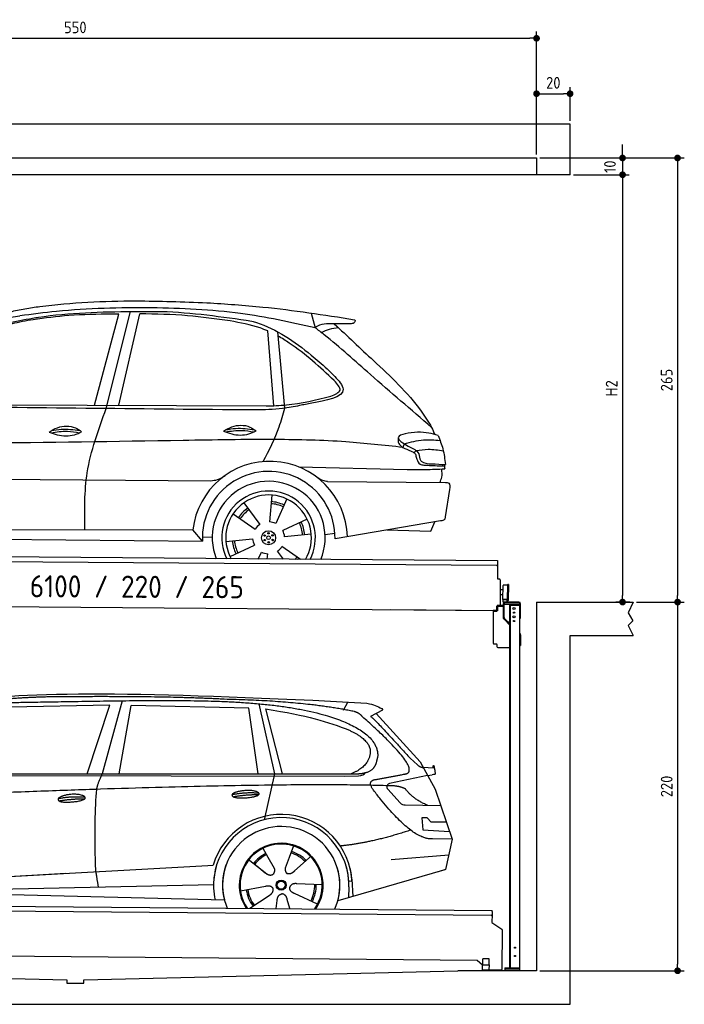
# Model space of a CAD drawing. Header units: millimetres. Extents: x -404 to 6581, y 0 to 5875.
# Tile 2 of 2: x 2618 to 6581, y 0 to 5875. Entities that reach past the tile are written whole.
import ezdxf

# ---------------------------------------------------------------- set-up
doc = ezdxf.new("R2010")
doc.units = ezdxf.units.MM
doc.layers.add('4', color=3, linetype='Continuous')
for name, color, linetype, lineweight in [('AM_0', 7, 'Continuous', 50), ('car', 10, 'Continuous', 25), ('Freiraum', 7, 'Continuous', 25), ('Gebäude', 7, 'Continuous', 25), ('Logo', 7, 'Continuous', 25), ('Plattform', 7, 'Continuous', 25), ('Sichtbare Kanten(DIN)', 7, 'Continuous', 25), ('Ständer vorne', 7, 'Continuous', 25)]:
    doc.layers.add(name, color=color, linetype=linetype, lineweight=lineweight)
doc.styles.get("Standard").update_dxf_attribs({"font": 'ISOCP.SHX'})
doc.dimstyles.new('GEN-ISO', dxfattribs={"dimscale": 20, "dimtxt": 3.5, "dimasz": 2, "dimexe": 2, "dimexo": 1, "dimgap": 1.5, "dimtad": 1, "dimdec": 1, "dimlfac": 0.1, "dimdsep": 46, "dimtxsty": 'STANDARD', "dimblk": 'PUNKT', "dimcen": 2, "dimclrd": 256, "dimclre": 256, "dimclrt": 2, "dimadec": 0, "dimazin": 0, "dimtp": 0.1, "dimtm": 0.1, "dimtfac": 0.71, "dimtdec": 1, "dimtmove": 2, "dimatfit": 3, "dimldrblk": 'PUNKT', "dimfxl": 2, "dimtolj": 1, "dimarcsym": 0})

# ---------------------------------------------------------------- blocks, each defined once
blk = doc.blocks.new('PUNKT')
at = {"layer": '4', "color": 0, "linetype": 'ByBlock'}
blk.add_line((-0.5, 0), (-1, 0), dxfattribs=at)
at = {"layer": '4', "color": 0, "linetype": 'ByBlock', "const_width": 0.5}
blk.add_lwpolyline([(-0.25, 0, 1), (0.25, 0, 1)], format="xyb", close=True, dxfattribs=at)
blk = doc.blocks.new('*D262')
at = {"layer": '4', "lineweight": -2, "transparency": 16777216}
for p, q in [((5720, 5050), (6581, 5050)), ((6541, 5010), (6541, 2440)), ((6295.4, 2400), (6581, 2400))]:
    blk.add_line(p, q, dxfattribs=at)
at = {"layer": 'Defpoints', "color": 0, "transparency": 16777216}
for p in [(5700, 5050), (6275.4, 2400), (6541, 2400)]:
    blk.add_point(p, dxfattribs=at)
at = {"layer": '4', "lineweight": -2, "transparency": 16777216, "xscale": 40, "yscale": 40, "zscale": 40}
for p, rotation in [((6541, 5050), 90), ((6541, 2400), 270)]:
    blk.add_blockref('PUNKT', p, dxfattribs=dict(at, rotation=rotation))
at = {"layer": '4', "color": 2, "transparency": 16777216, "insert": (6476, 3725), "char_height": 70, "attachment_point": 5, "rotation": 90}
blk.add_mtext('265', dxfattribs=at)
blk = doc.blocks.new('*D263')
at = {"layer": '4', "lineweight": -2, "transparency": 16777216}
for p, q in [((6295.4, 2400), (6581, 2400)), ((6541, 2360), (6541, 240)), ((5720, 200), (6581, 200))]:
    blk.add_line(p, q, dxfattribs=at)
at = {"layer": 'Defpoints', "color": 0, "transparency": 16777216}
for p in [(6275.4, 2400), (5700, 200), (6541, 200)]:
    blk.add_point(p, dxfattribs=at)
at = {"layer": '4', "lineweight": -2, "transparency": 16777216, "xscale": 40, "yscale": 40, "zscale": 40}
for p, rotation in [((6541, 2400), 90), ((6541, 200), 270)]:
    blk.add_blockref('PUNKT', p, dxfattribs=dict(at, rotation=rotation))
at = {"layer": '4', "color": 2, "transparency": 16777216, "insert": (6476, 1300), "char_height": 70, "attachment_point": 5, "rotation": 90}
blk.add_mtext('220', dxfattribs=at)
blk = doc.blocks.new('*D264')
at = {"layer": '4', "lineweight": -2, "transparency": 16777216}
for p, q in [((5920, 4950), (6252.9, 4950)), ((6212.9, 4910), (6212.9, 2440)), ((6255.4, 2400), (6172.9, 2400))]:
    blk.add_line(p, q, dxfattribs=at)
at = {"layer": 'Defpoints', "color": 0, "transparency": 16777216}
for p in [(5900, 4950), (6212.9, 2400), (6275.4, 2400)]:
    blk.add_point(p, dxfattribs=at)
at = {"layer": '4', "lineweight": -2, "transparency": 16777216, "xscale": 40, "yscale": 40, "zscale": 40}
for p, rotation in [((6212.9, 4950), 90), ((6212.9, 2400), 270)]:
    blk.add_blockref('PUNKT', p, dxfattribs=dict(at, rotation=rotation))
at = {"layer": '4', "color": 2, "transparency": 16777216, "insert": (6147.9, 3675), "char_height": 70, "attachment_point": 5, "rotation": 90}
blk.add_mtext('H2', dxfattribs=at)
blk = doc.blocks.new('*D265')
at = {"layer": '4', "lineweight": -2, "transparency": 16777216}
for p, q in [((200, 5070), (200, 5804.2)), ((240, 5764.2), (5660, 5764.2)), ((5700, 5070), (5700, 5804.2))]:
    blk.add_line(p, q, dxfattribs=at)
at = {"layer": 'Defpoints', "color": 0, "transparency": 16777216}
for p in [(5700, 5764.2), (200, 5050), (5700, 5050)]:
    blk.add_point(p, dxfattribs=at)
at = {"layer": '4', "lineweight": -2, "transparency": 16777216, "xscale": 40, "yscale": 40, "zscale": 40, "rotation": 180}
blk.add_blockref('PUNKT', (200, 5764.2), dxfattribs=at)
at = {"layer": '4', "lineweight": -2, "transparency": 16777216, "xscale": 40, "yscale": 40, "zscale": 40}
blk.add_blockref('PUNKT', (5700, 5764.2), dxfattribs=at)
at = {"layer": '4', "color": 2, "transparency": 16777216, "insert": (2950, 5829.2), "char_height": 70, "attachment_point": 5}
blk.add_mtext('550', dxfattribs=at)
blk = doc.blocks.new('*D266')
at = {"layer": '4', "lineweight": -2, "transparency": 16777216}
for p, q in [((6212.9, 5090), (6212.9, 5130)), ((5720, 5050), (6252.9, 5050)), ((6212.9, 5050), (6212.9, 4950)), ((5920, 4950), (6252.9, 4950)), ((6212.9, 4910), (6212.9, 4870))]:
    blk.add_line(p, q, dxfattribs=at)
at = {"layer": 'Defpoints', "color": 0, "transparency": 16777216}
for p in [(5700, 5050), (5900, 4950), (6212.9, 4950)]:
    blk.add_point(p, dxfattribs=at)
at = {"layer": '4', "lineweight": -2, "transparency": 16777216, "xscale": 40, "yscale": 40, "zscale": 40}
for p, rotation in [((6212.9, 5050), 270), ((6212.9, 4950), 90)]:
    blk.add_blockref('PUNKT', p, dxfattribs=dict(at, rotation=rotation))
at = {"layer": '4', "color": 2, "transparency": 16777216, "insert": (6137.8, 4997.9), "char_height": 70, "attachment_point": 5, "rotation": 90}
blk.add_mtext('10', dxfattribs=at)
blk = doc.blocks.new('*D270')
at = {"layer": '4', "lineweight": -2, "transparency": 16777216}
for p, q in [((5700, 5070), (5700, 5473.5)), ((5900, 5270.8), (5900, 5473.5)), ((5740, 5433.5), (5860, 5433.5))]:
    blk.add_line(p, q, dxfattribs=at)
at = {"layer": 'Defpoints', "color": 0, "transparency": 16777216}
for p in [(5900, 5433.5), (5900, 5250.8), (5700, 5050)]:
    blk.add_point(p, dxfattribs=at)
at = {"layer": '4', "lineweight": -2, "transparency": 16777216, "xscale": 40, "yscale": 40, "zscale": 40, "rotation": 180}
blk.add_blockref('PUNKT', (5700, 5433.5), dxfattribs=at)
at = {"layer": '4', "lineweight": -2, "transparency": 16777216, "xscale": 40, "yscale": 40, "zscale": 40}
blk.add_blockref('PUNKT', (5900, 5433.5), dxfattribs=at)
at = {"layer": '4', "color": 2, "transparency": 16777216, "insert": (5800, 5498.5), "char_height": 70, "attachment_point": 5}
blk.add_mtext('20', dxfattribs=at)
blk = doc.blocks.new('UG Plattfrom Gl550')
at = {"layer": 'Sichtbare Kanten(DIN)'}
for p, q in [((268.3, 403.8), (5205.1, 360.7)), ((5199.8, 330.7), (273, 373.7)), ((5205, 354.7), (5204.9, 335.7)), ((5205, 354.7), (5205.1, 360.7)), ((5204.9, 335.7), (5204.4, 288.2)), ((5204.4, 288.2), (5262.9, 248.7)), ((5265.1, 244.5), (5263, 8.2)), ((5117, 61.5), (391.4, 102.7)), ((5148.7, 33.7), (5117, 61.5)), ((5149.7, 35.2), (5150.1, 71.2)), ((5188, 70.8), (5150.1, 71.2)), ((5187.7, 34.8), (5188, 70.8)), ((5148.5, 5.2), (5148.7, 35.2)), ((5148.5, 5.2), (5188.5, 4.8)), ((5148.7, 35.2), (5188.7, 34.8)), ((5258, 3.2), (5184.8, 3.9)), ((5188.5, 4.8), (5188.7, 34.8))]:
    blk.add_line(p, q, dxfattribs=at)
for centre, radius, start, end in [((5199.9, 335.7), 5, 269.5, 359.5), ((5260.1, 244.5), 5, 359.5, 55.91335), ((5184.9, 8.9), 5, 232.6301, 269.5), ((5195.8, 43.8), 12, 227.68969, 228.09038), ((5258, 8.2), 5, 269.5, 359.5)]:
    blk.add_arc(centre, radius, start, end, dxfattribs=at)
blk = doc.blocks.new('Palette EG Gl550')
at = {"layer": 'AM_0'}
blk.add_line((22756.3, 10201.8), (22768.3, 10201.7), dxfattribs=at)
at = {"layer": 'Sichtbare Kanten(DIN)'}
for p, q in [((17720.5, 10510.9), (22758.4, 10471.8)), ((22753.1, 10441.9), (17725.3, 10480.8)), ((22758.4, 10471.8), (22757.5, 10361.8)), ((22757.5, 10361.8), (22769.5, 10361.7)), ((22774.5, 10356.7), (22773.8, 10266.7)), ((22792.1, 10296.7), (22775.1, 10296.9)), ((22790.6, 10239.5), (22791.3, 10323.7)), ((22818.6, 10234.4), (22819.3, 10328.4)), ((22823.3, 10328.3), (22822.6, 10234.3)), ((22773.8, 10266.7), (22773.3, 10206.7)), ((22790.8, 10266.6), (22773.8, 10266.7)), ((22816.9, 10238.9), (22791.9, 10238.9)), ((22791.9, 10223.9), (22791.9, 10238.9)), ((22804, 10238.9), (22791.9, 10238.9)), ((22791.9, 10223.9), (22791.9, 10238.9)), ((22791.9, 10223.9), (22816.9, 10223.9)), ((22816.9, 10223.9), (22791.9, 10223.9)), ((22816.9, 10223.9), (22816.9, 10238.9)), ((22816.9, 10223.9), (22816.9, 10238.9)), ((22756, 10171.8), (17632.7, 10211.5)), ((22756, 10171.8), (22120.7, 10176.8)), ((22756.3, 10201.8), (22756, 10171.8)), ((22768.3, 10201.7), (22756.3, 10201.8))]:
    blk.add_line(p, q, dxfattribs=at)
for centre, radius, start, end in [((22753.2, 10446.9), 5, 268.58226, 358.56066), ((22769.5, 10356.7), 5, 359.55596, 89.55596), ((22791.7, 10323.7), 0.4, 91.73226, 179.34437), ((22802.7, 9997.5), 326.8, 87.1739, 91.94385), ((22818.9, 10324.3), 0.4, 266.96231, 359.34437), ((22821.3, 10328.3), 2, 359.34437, 179.34437), ((22791, 10239.5), 0.4, 179.34437, 266.95647), ((22810.8, 11123.2), 884.4, 268.71965, 270.40076), ((22782.8, 11327.2), 1088.9, 271.79504, 271.86104), ((22818.2, 10238.4), 0.4, 359.55596, 91.93801), ((22820.6, 10234.3), 2, 179.34437, 359.34437), ((22768.3, 10206.7), 5, 269.55596, 359.55596)]:
    blk.add_arc(centre, radius, start, end, dxfattribs=at)
blk = doc.blocks.new('Car_UG_150')
at = {"layer": 'car'}
for p, q in [((16858.5, -4639.8), (16883.2, -4726.9)), ((15571.7, -5202.3), (15711, -4657.6)), ((15641.9, -5221.9), (15781.5, -4641.6)), ((15717.7, -5201.5), (15836.5, -4655.6)), ((16640.2, -5194.9), (16600, -4749.3)), ((16706.5, -5209.2), (16659.9, -4753.5)), ((14540.8, -5208), (16594.5, -5196.7)), ((17420.8, -5414.1), (17413.2, -5436.1)), ((17492.1, -5453.7), (17480.1, -5466.5)), ((16793.1, -5558.4), (17440.3, -5567.7)), ((14262.7, -5652.5), (16269.3, -5646.2)), ((16966.5, -5644), (17668.6, -5641.8)), ((17693.2, -5684.7), (17670.2, -5848.3)), ((16633.8, -5728.3), (16621.7, -5888.1)), ((16723.2, -5750.5), (16659.4, -5897.6)), ((16469, -5775.5), (16564.4, -5904.3)), ((16405, -5841.8), (16537.4, -5932.2)), ((16846.5, -5869.7), (16702.1, -5939.2)), ((17642.1, -5872.4), (17014, -5984.9)), ((17322.3, -5929.7), (17585.5, -5934.5)), ((17585.5, -5934.5), (17607, -5878.7)), ((14355.4, -5954.3), (16165.5, -5940.1)), ((16223.5, -6006.9), (16165.5, -5940.1)), ((16222.8, -5980.7), (16281.7, -5982)), ((16363.5, -6008.2), (16522.7, -5989.9)), ((16871.9, -5958.2), (16712.7, -5976.5)), ((16954.4, -5961.1), (17012.8, -5951.8)), ((14292.8, -6008.7), (16223.5, -6006.9)), ((16388.9, -6096.7), (16533.3, -6027.3)), ((16810.2, -6110.8), (16698, -6034.3)), ((16557.6, -6111.1), (16576, -6068.8)), ((16611.2, -6111.1), (16613.7, -6078.3)), ((16707.2, -6110.9), (16671, -6062.1))]:
    blk.add_line(p, q, dxfattribs=at)
for centre, radius in [((16617.7, -5983.2), 41.9), ((16593.8, -5970.3), 4.46), ((16617.7, -5983.2), 10.7), ((16617, -5956), 4.46), ((16640.9, -5969), 4.46), ((16641.6, -5996.1), 4.46), ((16594.5, -5997.4), 4.46), ((16618.5, -6010.4), 4.46)]:
    blk.add_circle(centre, radius, dxfattribs=at)
for centre, radius, start, end in [((16625.3, -5989.4), 462.5, 2.1852, 173.87817), ((16618.4, -5982.8), 395.6, 359.68691, 183.49989), ((16618.4, -5982.8), 336.7, 337.6776, 202.47745), ((16617.7, -5983.2), 279.1, 332.80882, 207.34623), ((16617.7, -5983.2), 255.4, 330.03581, 210.11925), ((16617.7, -5983.2), 216.3, 125.44846, 146.52511), ((16617.7, -5983.2), 204, 65.37255, 86.56709), ((16617.7, -5983.2), 216.3, 65.44846, 86.52511), ((16617.7, -5983.2), 204, 125.37255, 146.56709), ((16617.7, -5983.2), 95.2, 124.034, 147.58439), ((16617.7, -5983.2), 95.2, 64.034, 87.58439), ((16617.7, -5983.2), 204, 5.37255, 26.56709), ((16617.7, -5983.2), 216.3, 5.44846, 26.52511), ((16617.7, -5983.2), 95.2, 184.034, 207.58439), ((16617.7, -5983.2), 95.2, 4.034, 27.58439), ((16617.7, -5983.2), 216.3, 185.44846, 206.52511), ((16617.7, -5983.2), 204, 185.37255, 206.56709), ((16617.7, -5983.2), 95.2, 304.034, 327.58439), ((16617.7, -5983.2), 95.2, 244.034, 267.58439), ((16617.7, -5983.2), 204, 321.25548, 326.56709), ((16617.7, -5983.2), 216.3, 323.84818, 326.52511)]:
    blk.add_arc(centre, radius, start, end, dxfattribs=at)
for points, knots in [([(15196.2, -4623.1), (15210.8, -4620.9), (15414.7, -4591.4), (15762.6, -4571.4), (16094.8, -4580.6), (16236.1, -4584.5)], [0, 0, 0, 0, 44.363443, 617.827051, 1041.677324, 1041.677324, 1041.677324, 1041.677324]), ([(15022.1, -4660.7), (15050.1, -4653.6), (15107.7, -4639.1), (15166.2, -4628.5), (15196.2, -4623.1)], [0, 0, 0, 0, 86.602296, 178.13615, 178.13615, 178.13615, 178.13615]), ([(16883.2, -4726.9), (16735.1, -4696.3), (16413.1, -4630), (15894.5, -4612.7), (15454.1, -4627.1), (15194, -4664), (15121, -4674.4)], [0, 0, 0, 0, 452.969864, 984.660554, 1551.463157, 1772.575196, 1772.575196, 1772.575196, 1772.575196]), ([(15217.2, -4683.2), (15222.2, -4682.4), (15412.3, -4651.4), (15660.7, -4642.7), (15902.8, -4639.7), (15957.3, -4639)], [0, 0, 0, 0, 14.958905, 578.066478, 741.647169, 741.647169, 741.647169, 741.647169]), ([(15957.3, -4639), (15960.2, -4639.1), (16143.8, -4642.2), (16326.1, -4666.9), (16505.6, -4691.3)], [0, 0, 0, 0, 8.707457, 550.797583, 550.797583, 550.797583, 550.797583]), ([(16236.1, -4584.5), (16347.5, -4590.7), (16642.4, -4607), (16934.7, -4650), (17116.7, -4676.7)], [0, 0, 0, 0, 334.596694, 885.796742, 885.796742, 885.796742, 885.796742]), ([(14471.5, -5221.8), (14500, -5175.6), (14570.1, -5062.1), (14717.2, -4904.7), (14928.4, -4736.1), (15113.8, -4702.2), (15217.2, -4683.2)], [0, 0, 0, 0, 162.281083, 399.433399, 644.903205, 954.973623, 954.973623, 954.973623, 954.973623]), ([(15201, -4696.3), (15158.9, -4704.1), (15060.6, -4722.4), (14908.7, -4776.6), (14763.7, -4887), (14653.1, -5004), (14586.2, -5080.4), (14561.2, -5108.9)], [0, 0, 0, 0, 128.205286, 300.044117, 477.787268, 668.958491, 782.608096, 782.608096, 782.608096, 782.608096]), ([(14932.7, -4723.6), (14961.2, -4712.5), (15022.1, -4689), (15086.7, -4679.4), (15121, -4674.4)], [0, 0, 0, 0, 91.476949, 195.154815, 195.154815, 195.154815, 195.154815]), ([(15711, -4657.6), (15697.5, -4657.8), (15598.1, -4659.9), (15427.3, -4663.3), (15271.6, -4686), (15201, -4696.3)], [666.326512, 666.326512, 666.326512, 666.326512, 706.624571, 964.215873, 1178.205668, 1178.205668, 1178.205668, 1178.205668]), ([(16375.6, -4692), (16291, -4680.8), (16112.1, -4657.1), (15931.8, -4654.7), (15836.5, -4655.6)], [0, 0, 0, 0, 255.50817, 540.950796, 540.950796, 540.950796, 540.950796]), ([(16600, -4749.3), (16584.9, -4742.8), (16512.8, -4715), (16436, -4702.1), (16375.6, -4692)], [496.692868, 496.692868, 496.692868, 496.692868, 546.059875, 728.869941, 728.869941, 728.869941, 728.869941]), ([(16505.6, -4691.3), (16514.7, -4693.9), (16645.3, -4731.6), (16797.4, -4834.9), (16924.9, -4944.2), (16956.6, -4971.3)], [0, 0, 0, 0, 28.300877, 407.953602, 533.273686, 533.273686, 533.273686, 533.273686]), ([(17089.9, -4701.1), (17063.4, -4702), (16999.4, -4704.1), (16923.4, -4699.3), (16887.5, -4723.9), (16883.2, -4726.9)], [0, 0, 0, 0, 80.522652, 194.664465, 210.337598, 210.337598, 210.337598, 210.337598]), ([(17116.7, -4676.7), (17118.4, -4678.3), (17124, -4683.4), (17112.6, -4701.4), (17098.7, -4701.2), (17089.9, -4701.1)], [0, 0, 0, 0, 6.503563, 21.332115, 46.748977, 46.748977, 46.748977, 46.748977]), ([(17583.3, -5314.7), (17460, -5211.2), (17244.1, -5030.1), (17015.3, -4828.5), (16901.4, -4740.8), (16883.2, -4726.9)], [0, 0, 0, 0, 483.056147, 845.367922, 914.230443, 914.230443, 914.230443, 914.230443]), ([(16919.8, -4755.1), (16935.8, -4747.5), (16968, -4732.2), (17003.3, -4727.4), (17021, -4725)], [0, 0, 0, 0, 52.794285, 106.128892, 106.128892, 106.128892, 106.128892]), ([(16996.8, -4702.4), (17075, -4774.9), (17254.3, -4940.8), (17467.2, -5133.1), (17562.4, -5282.1), (17583.3, -5314.7)], [0, 0, 0, 0, 320.576675, 734.270248, 850.262502, 850.262502, 850.262502, 850.262502]), ([(16999.9, -5041.6), (16913.6, -4962.9), (16808.1, -4866.8), (16685.5, -4792.3), (16662.6, -4779.8)], [0, 0, 0, 0, 349.622047, 427.224064, 427.224064, 427.224064, 427.224064]), ([(16956.6, -4971.3), (16971.4, -4985.5), (17007.1, -5020), (17109.4, -5134.6), (16902.1, -5169), (16817.6, -5187.7), (16794.9, -5192.7)], [0, 0, 0, 0, 64.508303, 155.959603, 359.557587, 434.696523, 434.696523, 434.696523, 434.696523]), ([(16980.7, -5133.8), (17005.9, -5123.4), (17057, -5102.4), (17019.1, -5062), (16999.9, -5041.6)], [0, 0, 0, 0, 64.897781, 131.027998, 131.027998, 131.027998, 131.027998]), ([(16594.5, -5196.7), (16635, -5195.2), (16765.9, -5190.3), (16893, -5156.9), (16980.7, -5133.8)], [0, 0, 0, 0, 121.545303, 392.179354, 392.179354, 392.179354, 392.179354]), ([(15521.8, -5945.1), (15519.1, -5831.3), (15513.3, -5583.1), (15596.8, -5348.8), (15641.9, -5221.9)], [0, 0, 0, 0, 338.772014, 738.643609, 738.643609, 738.643609, 738.643609]), ([(16794.9, -5192.7), (16761.2, -5199.6), (16673.8, -5217.4), (16519.1, -5221.8), (16399.4, -5221.9), (16334.4, -5222)], [0, 0, 0, 0, 103.03135, 267.243941, 462.405232, 462.405232, 462.405232, 462.405232]), ([(16581.3, -5529), (16615.4, -5460.5), (16666.6, -5357.3), (16696.5, -5246.4), (16706.5, -5209.2)], [0, 0, 0, 0, 228.776239, 344.156953, 344.156953, 344.156953, 344.156953]), ([(15302.7, -5365.4), (15318.7, -5355.5), (15364.9, -5327.2), (15443.3, -5323.7), (15484.4, -5353.2), (15496.4, -5361.8)], [0, 0, 0, 0, 56.386158, 162.852709, 206.792536, 206.792536, 206.792536, 206.792536]), ([(15316.3, -5357.1), (15335.8, -5353.1), (15392.3, -5342.6), (15449.5, -5349.9), (15487, -5355.1)], [7.57653, 7.57653, 7.57653, 7.57653, 52.544532, 137.659237, 137.659237, 137.659237, 137.659237]), ([(16342.6, -5350), (16358.6, -5340.2), (16404.8, -5311.8), (16483.2, -5308.4), (16524.3, -5337.9), (16536.3, -5346.5)], [0, 0, 0, 0, 56.386158, 162.852709, 206.792536, 206.792536, 206.792536, 206.792536]), ([(16354.4, -5354.2), (16386.7, -5348.8), (16443.3, -5339.3), (16499.7, -5348.2), (16523.9, -5352.4)], [0, 0, 0, 0, 73.878693, 129.282646, 129.282646, 129.282646, 129.282646]), ([(16356.2, -5341.7), (16375.7, -5337.8), (16432.2, -5327.3), (16489.4, -5334.5), (16526.9, -5339.8)], [7.57653, 7.57653, 7.57653, 7.57653, 52.544532, 137.659237, 137.659237, 137.659237, 137.659237]), ([(17621.8, -5361.9), (17585.7, -5352.6), (17514.8, -5334.3), (17328.3, -5369.4), (17431.4, -5421.2), (17483.4, -5447.3)], [0, 0, 0, 0, 123.107987, 242.156921, 363.520645, 363.520645, 363.520645, 363.520645]), ([(17413.2, -5436.1), (17299.8, -5424.8), (17047.3, -5399.6), (16609.5, -5393.5), (15476.9, -5426.6), (14483.6, -5445), (13673.9, -5459.9)], [0, 0, 0, 0, 341.879851, 760.963773, 1312.001547, 3741.308129, 3741.308129, 3741.308129, 3741.308129]), ([(15302.7, -5365.4), (15318.8, -5371.3), (15366.9, -5388.3), (15437.8, -5390.4), (15482.4, -5368.6), (15496.4, -5361.8)], [5.208578, 5.208578, 5.208578, 5.208578, 44.198582, 121.455021, 156.55166, 156.55166, 156.55166, 156.55166]), ([(15314.5, -5369.5), (15346.8, -5364.1), (15403.4, -5354.7), (15459.8, -5363.5), (15484, -5367.8)], [0, 0, 0, 0, 73.878693, 129.282646, 129.282646, 129.282646, 129.282646]), ([(16342.6, -5350), (16358.7, -5355.9), (16406.8, -5372.9), (16477.7, -5375.1), (16522.4, -5353.3), (16536.3, -5346.5)], [5.208578, 5.208578, 5.208578, 5.208578, 44.198582, 121.455021, 156.55166, 156.55166, 156.55166, 156.55166]), ([(17420.8, -5414.1), (17458.7, -5403.7), (17528.7, -5384.5), (17600.9, -5389.5), (17634, -5391.9)], [0, 0, 0, 0, 116.874908, 215.743745, 215.743745, 215.743745, 215.743745]), ([(17621.8, -5361.9), (17632.8, -5388.3), (17656, -5444.1), (17663.3, -5504.2), (17667.2, -5535.7)], [0, 0, 0, 0, 85.533017, 180.427109, 180.427109, 180.427109, 180.427109]), ([(17385.5, -5405.2), (17387.8, -5410.3), (17397.2, -5431.2), (17431.9, -5444.1), (17457.1, -5455.3), (17466.9, -5459.7)], [0, 0, 0, 0, 16.389871, 67.796127, 100.528992, 100.528992, 100.528992, 100.528992]), ([(17466.9, -5459.7), (17474, -5462.9), (17488.9, -5469.4), (17491.3, -5485.7), (17492.5, -5494.1)], [0, 0, 0, 0, 21.842303, 45.682515, 45.682515, 45.682515, 45.682515]), ([(17483.4, -5447.3), (17490.8, -5452.5), (17509.5, -5465.9), (17512.2, -5489.1), (17513.9, -5503.2)], [0, 0, 0, 0, 26.318616, 66.284673, 66.284673, 66.284673, 66.284673]), ([(17492.1, -5453.7), (17516, -5449.8), (17570, -5441), (17624.1, -5449.4), (17654.2, -5454.2)], [0, 0, 0, 0, 72.240439, 162.98683, 162.98683, 162.98683, 162.98683]), ([(17492.5, -5494.1), (17493.8, -5497.8), (17499.2, -5512.5), (17510.4, -5537.8), (17531.4, -5539.4), (17539.9, -5540.1)], [0, 0, 0, 0, 11.944086, 47.503692, 71.615823, 71.615823, 71.615823, 71.615823]), ([(17513.9, -5503.2), (17517, -5507.9), (17531.8, -5530.9), (17594.2, -5532), (17640.9, -5534.4), (17667.2, -5535.7)], [0, 0, 0, 0, 16.485849, 80.052138, 161.961551, 161.961551, 161.961551, 161.961551]), ([(17440.3, -5567.7), (17475.9, -5567.6), (17550.5, -5567.5), (17625, -5563.3), (17663.9, -5561.2)], [0, 0, 0, 0, 106.769841, 223.734473, 223.734473, 223.734473, 223.734473]), ([(17539.9, -5540.1), (17569.6, -5541.4), (17610.2, -5543.1), (17650.8, -5544.2), (17661.6, -5544.5)], [0, 0, 0, 0, 89.235627, 121.835134, 121.835134, 121.835134, 121.835134]), ([(17636.4, -5641.9), (17640.4, -5631.9), (17650.7, -5606.4), (17647.8, -5578.9), (17646.1, -5562.2)], [0, 0, 0, 0, 32.021295, 81.392264, 81.392264, 81.392264, 81.392264]), ([(16269.3, -5646.2), (16283.2, -5644.7), (16314.7, -5641.4), (16341.1, -5623.5), (16355.9, -5613.6)], [0, 0, 0, 0, 41.31295, 93.783848, 93.783848, 93.783848, 93.783848]), ([(16966.5, -5644), (16956.8, -5642.9), (16933.2, -5640.3), (16913.5, -5626.7), (16902, -5618.8)], [0, 0, 0, 0, 29.123879, 70.238093, 70.238093, 70.238093, 70.238093]), ([(17668.6, -5641.8), (17676.5, -5642.5), (17698.8, -5644.5), (17695.4, -5669), (17693.2, -5684.7)], [0, 0, 0, 0, 21.151799, 59.232385, 59.232385, 59.232385, 59.232385]), ([(17670.2, -5848.3), (17669, -5854.5), (17666.1, -5869.1), (17650.9, -5871.2), (17642.1, -5872.4)], [0, 0, 0, 0, 17.391955, 40.853649, 40.853649, 40.853649, 40.853649])]:
    blk.add_open_spline(points, degree=3, knots=knots, dxfattribs=at)
for points in [[(16334.4, -5222), (15713.4, -5221.9), (15092.4, -5221.8), (14471.5, -5221.8)], [(17583.3, -5314.7), (17589.5, -5328.7), (17595.8, -5342.8), (17601.9, -5356.8)], [(17384.7, -5380), (17384.9, -5388.4), (17385.2, -5396.8), (17385.5, -5405.2)], [(17660.2, -5535.4), (17661.6, -5543.9), (17662.9, -5552.5), (17663.9, -5561.2)]]:
    blk.add_open_spline(points, degree=3, dxfattribs=at)
blk = doc.blocks.new('Car_EG')
at = {"layer": 'car'}
for p, q in [((14214.3, 3363.9), (14095, 2927)), ((15534.4, 3308.4), (15558.6, 3355.7)), ((14141, 3338.1), (13547.2, 3326.2)), ((14005, 2926.9), (14141, 3338.1)), ((14196.7, 2927), (14267.5, 3336.2)), ((14969.1, 3319.9), (14267.5, 3336.2)), ((15025, 2927.5), (14969.1, 3319.9)), ((15029.4, 3345.8), (15122.2, 2927.5)), ((15068.7, 3314.8), (15168.2, 2927.6)), ((15765.9, 3307.7), (15695.5, 3269.2)), ((15728.9, 3287.4), (15990.6, 2999.1)), ((15930.5, 3020.7), (15975.7, 2980.5)), ((15990.6, 2999.1), (16079.7, 2836.1)), ((16008.2, 2966.9), (16068.4, 2964.3)), ((12897.8, 2917.5), (15541.1, 2914.3)), ((12944.7, 2926.4), (15596.7, 2927.8)), ((15122.2, 2927.5), (15061.3, 2653.9)), ((15541.1, 2914.3), (15624, 2915)), ((16035.2, 2917.6), (15808.3, 2869.7)), ((16035.2, 2917.6), (16062.9, 2921.3)), ((15797.7, 2836.7), (15872, 2754.8)), ((16079.7, 2836.1), (16181.4, 2537.5)), ((15901.1, 2741.7), (16112.8, 2739)), ((16032.9, 2665.7), (16000.2, 2665.9)), ((16000.2, 2665.9), (16006.4, 2594.4)), ((16056.4, 2639.6), (16032.9, 2665.7)), ((16006.4, 2594.4), (16165.4, 2584.4)), ((16146.9, 2638.8), (16056.4, 2639.6)), ((16181.4, 2537.5), (16064.5, 2539)), ((16181.4, 2537.5), (16141.8, 2355.9)), ((15053.7, 2483.6), (15082.8, 2431.2)), ((15236, 2497.3), (15210.5, 2428.7)), ((14965.9, 2417.9), (15076.6, 2330.2)), ((15081.5, 2433.6), (15082.8, 2431.2)), ((15082.8, 2431.2), (15119.4, 2365)), ((15210.5, 2428.7), (15186.6, 2364)), ((15329.7, 2426.3), (15242.2, 2348.9)), ((15337.5, 2434.7), (15329.7, 2426.3)), ((15817.7, 2416.5), (16161.1, 2444.3)), ((12854.2, 2278.1), (14724.2, 2380.2)), ((14724.2, 2380.2), (14756.7, 2382)), ((15016, 2378), (15067.3, 2337.4)), ((16137.1, 2354.6), (15499.4, 2169)), ((16141.8, 2355.9), (16098, 2343.2)), ((12854.2, 2278.1), (13878.2, 2334)), ((15583.7, 2298.3), (15589.4, 2195.2)), ((12873.5, 2226), (14759.4, 2267.4)), ((14919.4, 2228.8), (15068.1, 2257.7)), ((15406.9, 2265.5), (15255.6, 2271.9)), ((15565.6, 2252.8), (15563.9, 2187.8)), ((15584.4, 2286.3), (15565.1, 2285.3)), ((12775, 2228.6), (14823.6, 2175.2)), ((14975.7, 2125.7), (15090.8, 2202.2)), ((15213.5, 2123.6), (15198.5, 2177.2)), ((15378.7, 2149.6), (15241.4, 2213.6)), ((15132.8, 2124.3), (15138.7, 2172.7))]:
    blk.add_line(p, q, dxfattribs=at)
for radius in [30.1, 23.6]:
    blk.add_circle((15161.9, 2263.8), radius, dxfattribs=at)
for centre, radius, start, end in [((15812.5, 2850.2), 20, 101.91099, 222.22253), ((15901.6, 2781.7), 40, 222.22253, 269.26136), ((15162.3, 2263.3), 422.7, 3.12565, 163.68788), ((15162.3, 2263.3), 403.4, 3.12565, 179.42159), ((15162.3, 2263.3), 350, 344.3697, 194.58078), ((15162.3, 2263.3), 250, 325.66, 212.92589), ((15162.3, 2263.3), 250, 325.66, 212.92589), ((15161.9, 2263.8), 245, 41.4393, 188.21008), ((15162.3, 2263.3), 250, 40.5532, 137.16025), ((15161.9, 2263.8), 209.6, 115.73724, 141.8665), ((15161.9, 2263.8), 200.6, 115.59042, 141.87837), ((15161.9, 2263.8), 200.6, 44.50186, 73.02152), ((15161.9, 2263.8), 209.6, 44.37133, 72.87469), ((15161.9, 2263.8), 245, 0.40186, 44.21008), ((15162.3, 2263.3), 422.7, 163.48618, 163.68788), ((15162.3, 2263.3), 403.4, 162.73457, 179.42159), ((15162.3, 2263.3), 350, 160.19957, 194.58078), ((15162.3, 2263.3), 250, 152.27681, 213.34), ((15161.9, 2263.8), 245, 151.82717, 188.21008), ((15162.3, 2263.3), 350, 344.3697, 17.4023), ((15162.3, 2263.3), 403.4, 3.12565, 14.8673), ((15162.3, 2263.3), 422.7, 3.12565, 14.11569), ((15162.3, 2263.3), 403.4, 172.55799, 192.58986), ((15162.3, 2263.3), 350, 171.60063, 202.93874), ((15162.3, 2263.3), 250, 168.69469, 213.34), ((15161.9, 2263.8), 245, 168.60883, 214.27583), ((15161.9, 2263.8), 245, 324.72417, 8.99304), ((15162.3, 2263.3), 250, 325.66, 8.90718), ((15162.3, 2263.3), 350, 336.06126, 6.00124), ((15162.3, 2263.3), 403.4, 358.50678, 5.04388), ((15161.9, 2263.8), 209.6, 187.73724, 216.87469), ((15161.9, 2263.8), 200.6, 187.59042, 217.02152), ((15161.9, 2263.8), 200.6, 331.59042, 1.02152), ((15161.9, 2263.8), 209.6, 331.73724, 0.87469), ((15162.3, 2263.3), 422.7, 3.12565, 3.21557)]:
    blk.add_arc(centre, radius, start, end, dxfattribs=at)
for points, degree in [([(13327.6, 3364.8), (13615.2, 3426.4), (14500.3, 3413.1), (15672.2, 3349.8)], 3), ([(13858.3, 3387.2), (13615.5, 3387.1), (13386.1, 3359.2)], 2), ([(14822.5, 3372.5), (14474.3, 3391.9), (13858.3, 3387.2)], 2), ([(15597.4, 3299.5), (15296.8, 3362.1), (14822.5, 3372.5)], 2), ([(15672.2, 3349.8), (15719, 3340.4), (15727.9, 3332.1), (15765.2, 3316.3)], 3), ([(15068.7, 3314.8), (15322.7, 3275.9), (15435.9, 3240.1), (15568.8, 3187.5)], 3), ([(15646.8, 3268.6), (15628.9, 3290.5), (15597.4, 3299.5)], 2), ([(15765.9, 3307.7), (15767.6, 3309.3), (15768.3, 3312.3), (15767.7, 3315.2), (15765.2, 3316.3)], 4), ([(15908.6, 2928.2), (15998, 2956.3), (15646.8, 3268.6)], 2), ([(15695.5, 3269.2), (15703.3, 3273.4), (15930.5, 3020.7)], 2), ([(15568.8, 3187.5), (15682.9, 3135.5), (15693, 3070.3)], 2), ([(15693, 3070.3), (15697.8, 2975.8), (15580, 2927.8)], 2), ([(15596.7, 2927.8), (15646.8, 2927.8), (15719.8, 2932.5), (15727.9, 2979.3), (15736.6, 3022.4)], 4), ([(15695.5, 2947.4), (15695.5, 2947.5), (15695.6, 2947.5), (15695.7, 2947.5)], 3), ([(15975.7, 2980.5), (15984, 2973.1), (15997.2, 2965.4), (16006.3, 2965.4), (16008.2, 2966.9)], 4), ([(16068.4, 2964.3), (16070, 3003.2), (16080.6, 2928.9)], 2), ([(14063.1, 2835.1), (14066.2, 2866.1), (14095, 2927)], 2), ([(15624, 2915), (15643.3, 2915.6), (15658.1, 2924.6), (15665.4, 2934.8)], 3), ([(15713.5, 2829.3), (15669.7, 2888), (15729.7, 2894.6)], 2), ([(16080.6, 2928.9), (16080.8, 2925.2), (16075.3, 2923.5), (16062.9, 2921.3)], 3), ([(15815.3, 2856.1), (14938.9, 2884.5), (12505.7, 2772.3)], 2), ([(16064.5, 2539), (15938.7, 2531.9), (15713.5, 2829.3)], 2), ([(15903, 2837.7), (15865.7, 2856.1), (15815.3, 2856.1)], 2), ([(16033.6, 2740), (15948.2, 2775.9), (15903, 2837.7)], 2), ([(13832.9, 2779.8), (13908.5, 2796), (13992, 2789.5)], 2), ([(13837.9, 2765.9), (13912, 2779.8), (13989.9, 2778.4)], 2), ([(14869.4, 2804), (14945, 2820.2), (15028.4, 2813.7)], 2), ([(14876.4, 2791.1), (14950.6, 2805), (15028.5, 2803.6)], 2), ([(15933, 2591.6), (15707.7, 2516.2), (15514.7, 2496.8)], 2), ([(15067.5, 2337.4), (15090.8, 2315.5), (15114.1, 2328.9)], 2), ([(15068.1, 2257.7), (15098.8, 2266.5), (15113.4, 2243.9)], 2), ([(15090.8, 2202.2), (15118.9, 2217.6), (15113.4, 2243.9)], 2), ([(15241.4, 2213.6), (15211.4, 2224.6), (15212.9, 2251.4)], 2), ([(15255.6, 2271.9), (15223.9, 2275.9), (15212.9, 2251.4)], 2), ([(15138.7, 2172.7), (15139.9, 2204.6), (15165.9, 2211.5)], 2), ([(15198.5, 2177.2), (15192.6, 2208.6), (15165.9, 2211.5)], 2)]:
    blk.add_open_spline(points, degree=degree, dxfattribs=at)
for points, degree, knots in [([(13497.2, 3351), (13523.8, 3353.1), (13663.2, 3354.9), (14684.6, 3375.1), (15304.9, 3368.7), (15760.3, 3196), (15736.6, 3022.4)], 4, [0.0821318, 0.0821318, 0.0821318, 0.0821318, 0.0821318, 0.258851, 0.508851, 1, 1, 1, 1, 1]), ([(15729.7, 2894.6), (15896.6, 2925.7), (15899.4, 2926.3), (15907.7, 2928.1), (15908.6, 2928.2)], 1, [0.1611508, 0.1611508, 1, 1.0196119, 1.078724, 1.0847856, 1.0847856]), ([(14056.8, 2343.8), (14056.4, 2357.4), (14055.9, 2370.7), (14055.6, 2383.9), (14050, 2573.8), (14052.5, 2724.2), (14063.1, 2835.1)], 3, [0, 0, 0, 0, 0.064923, 0.064923, 0.064923, 1, 1, 1, 1]), ([(14876.4, 2791.1), (14853, 2807.7), (14898.6, 2823), (14981.4, 2842.4), (15074.1, 2808.5), (15011.9, 2785.3), (14902.8, 2779), (14881.3, 2788), (14876.4, 2791.1)], 5, [0, 0, 0, 0, 0, 0, 0.300106, 0.500106, 0.700106, 1, 1, 1, 1, 1, 1]), ([(13832.9, 2779.8), (13837.2, 2784.9), (13858.4, 2801), (13941.2, 2820.4), (14056.2, 2783.2), (13947.3, 2755.6), (13862.5, 2757), (13828.2, 2760.9), (13832.9, 2779.8)], 5, [0, 0, 0, 0, 0, 0, 0.300106, 0.500106, 0.700106, 1, 1, 1, 1, 1, 1]), ([(15119.4, 2365), (15121, 2360.9), (15122, 2356.9), (15122.3, 2353), (15122.9, 2344.4), (15120.2, 2336.4), (15114.1, 2328.9)], 3, [0.2167758, 0.2167758, 0.2167758, 0.2167758, 0.4600873, 0.4600873, 0.4600873, 1, 1, 1, 1]), ([(15186.6, 2364), (15186, 2360.9), (15185.7, 2357.9), (15185.8, 2355), (15186.2, 2352.1), (15186.9, 2346.4), (15188.9, 2341), (15192.5, 2336.5), (15197.4, 2333.5)], 4, [0.3191838, 0.3191838, 0.3191838, 0.3191838, 0.3191838, 0.5438253, 0.5438253, 0.5438253, 0.5438253, 1, 1, 1, 1, 1]), ([(14056.8, 2343.8), (14057.5, 2339.1), (14058.2, 2334.6), (14058.8, 2330.3), (14059.4, 2326.3), (14060, 2322.4), (14060.6, 2318.6), (14065.1, 2288.4), (14068.6, 2266.3), (14071.2, 2252.3)], 3, [-0.000011, -0.000011, -0.000011, -0.000011, 0.107576, 0.107576, 0.107576, 0.206414, 0.206414, 0.206414, 1, 1, 1, 1]), ([(15242.2, 2348.9), (15242.2, 2348.9), (15242.2, 2348.9), (15242.2, 2348.9), (15242.2, 2348.9), (15233.1, 2339.2), (15222.4, 2329.3), (15208.1, 2326.9), (15197.4, 2333.5)], 4, [-0.000003, -0.000003, -0.000003, -0.000003, -0.000003, 0, 0, 0, 0, 1, 1, 1, 1, 1])]:
    blk.add_open_spline(points, degree=degree, knots=knots, dxfattribs=at)
blk = doc.blocks.new('Ständer_vorne_GT220')
for p, q in [((7262, 2098.2), (7262, 1905)), ((7331.3, 2043.9), (7360.8, 2015)), ((7333.7, 2048.6), (7361, 2021.8)), ((7267, 1900), (7282.5, 1900)), ((7285, 1897.5), (7285, 1885)), ((7290, 1880), (7361, 1880))]:
    blk.add_line(p, q)
for centre, radius, start, end in [((7416, 2140), 5, 0, 90), ((7332.1, 2057.2), 10.1, 180, 225.5525), ((7332.1, 2057.2), 5, 179.6711, 225.5525), ((7267, 1905), 5, 180, 270), ((7282.5, 1897.5), 2.5, 0, 90), ((7290, 1885), 5, 180, 270)]:
    blk.add_arc(centre, radius, start, end)
at = {"layer": 'AM_0'}
for p, q in [((7286, 2098), (7286.2, 2128)), ((7286.2, 2128), (7322, 2127.7)), ((7262, 2098.2), (7286, 2098))]:
    blk.add_line(p, q, dxfattribs=at)
at = {"layer": 'Sichtbare Kanten(DIN)'}
for p, q in [((7322, 2140), (7322, 2057.2)), ((7327.1, 2057.2), (7327.1, 2140)), ((7416, 2150), (7332, 2150)), ((7416.1, 2145), (7332.1, 2145)), ((7332.2, 2137), (7421, 2137)), ((7361, -32), (7361, 2137)), ((7361, 2132), (7421, 2132)), ((7366, -32), (7366, 2132)), ((7421, -50), (7421, 2140)), ((7426, 2054), (7426, 2140)), ((7331.3, 2043.9), (7325.1, 2050)), ((7328.6, 2053.7), (7333.7, 2048.6)), ((7421, 2054), (7426, 2054)), ((7421, 1964), (7423, 1962.1)), ((7426, 1954.9), (7426, 1890)), ((7421, 1890), (7426, 1890)), ((7332, -32), (7421, -32)), ((7332, -32), (7332, -50)), ((7421, -40), (7332, -40)), ((7421, -50), (7332, -50))]:
    blk.add_line(p, q, dxfattribs=at)
for centre, radius in [((7387, 2112), 6.5), ((7387, 2062), 6.5), ((7387, 2087), 3.7), ((7387, 2037), 3.7), ((7392.4, 88), 3.7), ((7392.4, 38), 3.7)]:
    blk.add_circle(centre, radius, dxfattribs=at)
for centre, radius, start, end in [((7332.1, 2139.9), 10.1, 90.14448, 179.6512), ((7332.1, 2140), 5, 90, 180), ((7416, 2140), 10, 0, 90), ((7416, 1954.9), 10, 0, 45.8814)]:
    blk.add_arc(centre, radius, start, end, dxfattribs=at)
blk = doc.blocks.new('Geböude_GT220_H265')
at = {"layer": 'Freiraum'}
blk.add_line((13482, 5218.5), (9782.1, 5218.5), dxfattribs=at)
at = {"layer": 'Gebäude'}
for p, q in [((13682, 5519.4), (7782, 5519.4)), ((13682, 5218.5), (13682, 5519.4)), ((7982, 5318.5), (13482, 5318.5)), ((13482, 5318.5), (13482, 5218.5)), ((13682, 5218.5), (13482, 5218.5)), ((13482, 2668.5), (13482, 468.5)), ((13482, 2668.5), (14057.5, 2668.5)), ((14057.5, 2668.5), (14028.4, 2604.4)), ((14028.4, 2604.4), (14056.4, 2556.6)), ((14056.4, 2556.6), (14028.4, 2529.5)), ((14028.4, 2529.5), (14057.5, 2468.5)), ((13682, 268.5), (13682, 2468.5)), ((13682, 2468.5), (14057.5, 2468.5)), ((8412.1, 468.5), (10682, 414.6)), ((10682, 414.6), (10682, 394.6)), ((10782, 414.6), (13013.7, 468.5)), ((10782, 394.6), (10782, 414.6)), ((13482, 468.5), (13013.7, 468.5)), ((10682, 394.6), (10782, 394.6)), ((7782, 268.5), (13682, 268.5))]:
    blk.add_line(p, q, dxfattribs=at)

msp = doc.modelspace()

# ---------------------------------------------------------------- block references
msp.add_blockref('Geböude_GT220_H265', (-7782.04, -268.55))
at = {"layer": 'car', "rotation": 359.4224719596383}
msp.add_blockref('Car_UG_150', (-12454.15, 8934.18), dxfattribs=at)
at = {"layer": 'car'}
msp.add_blockref('Car_EG', (-10984.65, -1552.4), dxfattribs=at)
at = {"layer": 'Plattform'}
for name, p in [('Palette EG Gl550', (-17291.04, -7823.85)), ('UG Plattfrom Gl550', (230.01, 200))]:
    msp.add_blockref(name, p, dxfattribs=at)
at = {"layer": 'Ständer vorne'}
msp.add_blockref('Ständer_vorne_GT220', (-1820.99, 250), dxfattribs=at)

# ---------------------------------------------------------------- texts
at = {"layer": 'Logo'}
msp.add_text('6100 / 220 / 265', height=132, rotation=359.722691, dxfattribs=at).set_placement((2678.14, 2428.66))

# ---------------------------------------------------------------- dimensions: what is measured, and where the dimension line sits
at = {"layer": '4'}
for base, p1, p2, override, picture, middle in [((5700, 5764.23), (200, 5050), (5700, 5050), {"dimtdec": 3, "dimtolj": 0}, '*D265', (2950, 5829.23)), ((5900, 5433.53), (5700, 5050), (5900, 5250.82), {"dimtol": 0, "dimlim": 0, "dimtp": 0.1, "dimtm": 0.1, "dimtfac": 0.71, "dimtdec": 3, "dimtolj": 0, "dimtzin": 8}, '*D270', (5800, 5498.54))]:
    dim = msp.add_linear_dim(base=base, p1=p1, p2=p2, dimstyle='GEN-ISO', override=override, dxfattribs=at)
    dim.commit()
    dim.dimension.update_dxf_attribs({"geometry": picture, "text_midpoint": middle})
dim = msp.add_linear_dim(base=(6212.92, 4950), p1=(5700, 5050), p2=(5900, 4950), angle=90, dimstyle='GEN-ISO', override={"dimtdec": 3, "dimtolj": 0}, dxfattribs=at)
dim.commit()
dim.dimension.update_dxf_attribs({"geometry": '*D266', "text_midpoint": (6137.84, 4997.94), "dimtype": 160})
for base, p1, p2, override, picture, middle in [((6541.04, 2400), (5700, 5050), (6275.45, 2400), {"dimdec": 0, "dimtdec": 3, "dimtolj": 0}, '*D262', (6476.04, 3725)), ((6541.04, 200), (6275.45, 2400), (5700, 200), {"dimtdec": 3, "dimtolj": 0}, '*D263', (6476.04, 1300))]:
    dim = msp.add_linear_dim(base=base, p1=p1, p2=p2, angle=90, dimstyle='GEN-ISO', override=override, dxfattribs=at)
    dim.commit()
    dim.dimension.update_dxf_attribs({"geometry": picture, "text_midpoint": middle})
dim = msp.add_linear_dim(base=(6212.92, 2400), p1=(5900, 4950), p2=(6275.45, 2400), angle=90, text='H2', dimstyle='GEN-ISO', override={"dimdec": 0, "dimtdec": 3, "dimtolj": 0}, dxfattribs=at)
dim.commit()
dim.dimension.update_dxf_attribs({"geometry": '*D264', "text_midpoint": (6147.92, 3675)})

doc.saveas('drawing.dxf')
